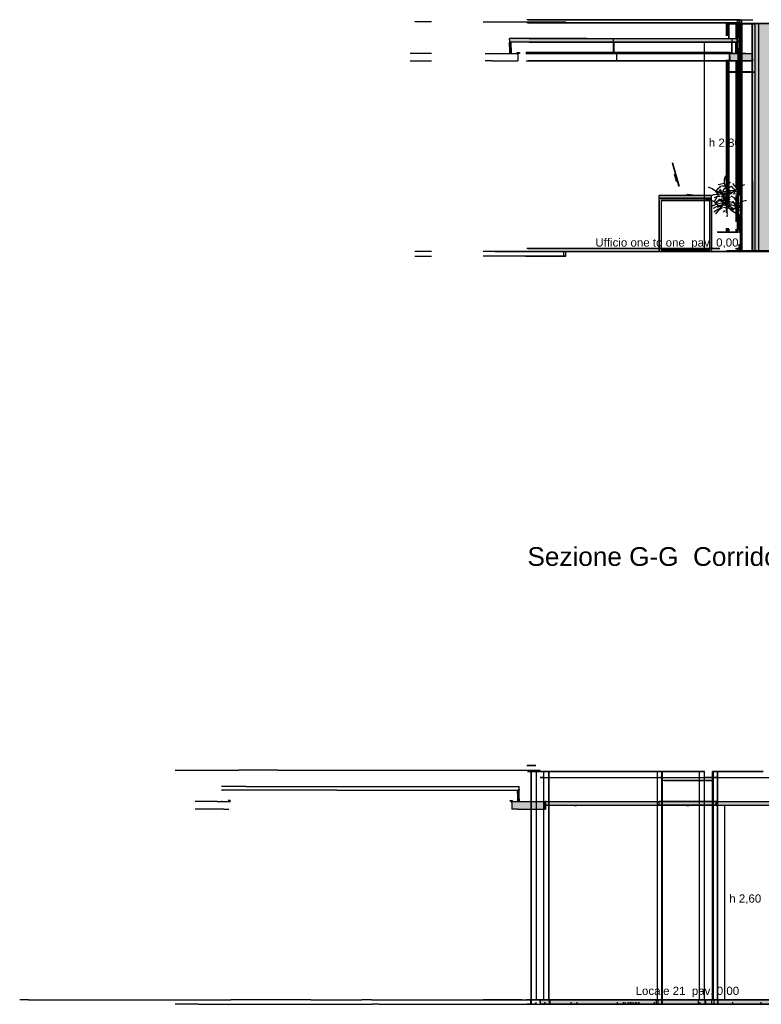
# Model space of a CAD drawing. Header units: millimetres. Extents: x -8297 to 34045, y -61360 to 6071.
# Tile 1 of 68: x -6785 to 3125, y -60060 to -46900. Entities that reach past the tile are written whole.
import ezdxf
from ezdxf.enums import TextEntityAlignment as Align

# ---------------------------------------------------------------- set-up
doc = ezdxf.new("R2010")
doc.units = ezdxf.units.MM
for name, color, linetype in [('S-QUOTE', 40, 'Continuous'), ('S-TAGLIO-CS', 9, 'Continuous'), ('S-TAGLIO-NUOVO', 40, 'Continuous'), ('S-TAGLIO-PAV', 33, 'Continuous'), ('S-TAGLIO-SOFF', 8, 'Continuous'), ('S-TESTI', 7, 'Continuous'), ('S-VISTA', 8, 'Continuous'), ('S-VISTA-ARREDI', 9, 'Continuous')]:
    doc.layers.add(name, color=color, linetype=linetype)
doc.styles.add('VISIO', font='arial.ttf')

msp = doc.modelspace()

# ---------------------------------------------------------------- hatches: boundary and pattern name
at = {"layer": 'S-TAGLIO-CS'}
for points in [[(2806, -47200), (2796, -47200), (2786, -47200), (792, -47200), (-90, -47200), (-132, -47200), (-218, -47200), (-232, -47200), (-242, -47200), (-242, -47170), (-242, -47150), (-132, -47150), (-90, -47150), (792, -47150), (2806, -47150), (2806, -47176), (2806, -47200)], [(-232, -47200), (-218, -47200), (-218, -47276), (-218, -47350), (-232, -47350), (-242, -47350), (-242, -47258), (-242, -47200), (-232, -47200)], [(2796, -47200), (2806, -47200), (2806, -47280), (2806, -47350), (2796, -47350), (2786, -47350), (2786, -47268), (2786, -47200), (2796, -47200)], [(3008, -47450), (2920, -47450), (2848, -47450), (2706, -47450), (2706, -47392), (2706, -47350), (2716, -47350), (2786, -47350), (2796, -47350), (2806, -47350), (2848, -47350), (2920, -47350), (3008, -47350), (3008, -47422), (3008, -47450)], [(-130, -57200), (-126, -57200), (-124, -57200), (-110, -57200), (-110, -57314), (-110, -57350), (-114, -57350), (-130, -57350), (-130, -57234), (-130, -57200)], [(-134, -57450), (-210, -57450), (-210, -57364), (-210, -57350), (-206, -57350), (-204, -57350), (-200, -57350), (-196, -57350), (-130, -57350), (-114, -57350), (-110, -57350), (50, -57350), (52, -57350), (56, -57350), (84, -57350), (120, -57350), (162, -57350), (224, -57350), (234, -57350), (240, -57350), (240, -57370), (240, -57400), (240, -57410), (240, -57450), (234, -57450), (224, -57450), (182, -57450), (120, -57450), (96, -57450), (56, -57450), (54, -57450), (50, -57450), (-134, -57450)], [(240, -57400), (240, -57370), (240, -57350), (256, -57350), (284, -57350), (286, -57350), (290, -57350), (1872, -57350), (2686, -57350), (2768, -57350), (3136, -57350), (3890, -57350), (3890, -57400), (3136, -57400), (2768, -57400), (2686, -57400), (1104, -57400), (290, -57400), (288, -57400), (284, -57400), (266, -57400), (240, -57400)]]:
    msp.add_hatch(color=9, dxfattribs=at).paths.add_polyline_path(points)
at = {"layer": 'S-TAGLIO-NUOVO'}
msp.add_hatch(color=40, dxfattribs=at).paths.add_polyline_path([(3008, -49060), (3008, -46950), (3078, -46950), (3238, -46950), (3240, -46950), (3240, -48032), (3240, -50000), (3238, -50000), (3080, -50000), (3008, -50000), (3008, -49060)])
at = {"layer": 'S-TAGLIO-PAV'}
for points in [[(1426, -50000), (540, -50000), (226, -50000), (226, -49998), (1314, -49998), (1348, -49998), (1426, -49998), (1426, -50000)], [(2628, -50000), (1428, -50000), (1428, -49998), (1928, -49998), (2628, -49998), (2628, -50000)], [(3832, -50000), (3488, -50000), (3050, -50000), (2632, -50000), (2632, -49998), (3532, -49998), (3832, -49998), (3832, -50000)], [(170, -60000), (214, -60000), (290, -60000), (294, -60000), (300, -60000), (1916, -60000), (2708, -60000), (2814, -60000), (3166, -60000), (3884, -60000), (3884, -60060), (3166, -60060), (2814, -60060), (2708, -60060), (1094, -60060), (300, -60060), (296, -60060), (290, -60060), (236, -60060), (170, -60060), (170, -60036), (170, -60024), (170, -60000)]]:
    msp.add_hatch(color=33, dxfattribs=at).paths.add_polyline_path(points)

# ---------------------------------------------------------------- linework, layer by layer
at = {"layer": 'S-QUOTE'}
for p, q in [((2364, -49998), (2364, -47200)), ((2637, -60000), (2637, -57402))]:
    msp.add_line(p, q, dxfattribs=at)
at = {"layer": 'S-TAGLIO-CS'}
for p, q in [((-133, -47150), (-241, -47150)), ((-241, -47169), (-241, -47150)), ((-241, -47169), (-241, -47200)), ((-133, -47200), (-241, -47200)), ((-241, -47200), (-232, -47200)), ((-241, -47258), (-241, -47200)), ((-232, -47200), (-218, -47200)), ((-218, -47276), (-218, -47200)), ((-216, -47278), (-216, -47215)), ((-90, -47150), (-133, -47150)), ((-90, -47200), (-133, -47200)), ((792, -47150), (-90, -47150)), ((792, -47200), (-90, -47200)), ((792, -47150), (2806, -47150)), ((2806, -47200), (792, -47200)), ((2784, -47274), (2784, -47215)), ((2786, -47200), (2795, -47200)), ((2786, -47268), (2786, -47200)), ((2795, -47200), (2806, -47200)), ((2806, -47177), (2806, -47150)), ((2806, -47177), (2806, -47200)), ((2806, -47281), (2806, -47200)), ((-1280, -47350), (-1569, -47350)), ((-563, -47350), (-472, -47350)), ((-472, -47350), (-425, -47350)), ((-425, -47350), (-127, -47350)), ((-241, -47258), (-241, -47350)), ((-232, -47350), (-241, -47350)), ((-232, -47350), (-218, -47350)), ((-218, -47276), (-218, -47350)), ((-216, -47278), (-216, -47345)), ((-139, -47338), (-108, -47338)), ((-139, -47348), (-139, -47338)), ((-139, -47348), (-139, -47350)), ((-108, -47350), (-139, -47350)), ((-127, -47366), (-127, -47350)), ((-127, -47366), (-127, -47450)), ((-108, -47338), (-104, -47338)), ((-108, -47350), (-104, -47350)), ((-104, -47339), (-104, -47338)), ((-104, -47339), (-104, -47350)), ((2703, -47338), (2686, -47338)), ((2686, -47343), (2686, -47338)), ((2686, -47343), (2686, -47350)), ((2703, -47350), (2686, -47350)), ((2703, -47338), (2716, -47338)), ((2716, -47350), (2703, -47350)), ((2848, -47350), (2706, -47350)), ((2706, -47392), (2706, -47350)), ((2716, -47345), (2716, -47338)), ((2716, -47345), (2716, -47350)), ((2784, -47274), (2784, -47345)), ((2786, -47268), (2786, -47350)), ((2797, -47350), (2786, -47350)), ((2806, -47350), (2797, -47350)), ((2806, -47281), (2806, -47350)), ((2919, -47350), (2848, -47350)), ((2919, -47350), (3008, -47350)), ((3008, -47421), (3008, -47350)), ((-1569, -47450), (-1280, -47450)), ((-472, -47450), (-563, -47450)), ((-472, -47450), (-425, -47450)), ((-425, -47450), (-127, -47450)), ((2706, -47392), (2706, -47450)), ((2848, -47450), (2706, -47450)), ((2919, -47450), (2848, -47450)), ((3008, -47450), (2919, -47450)), ((3008, -47421), (3008, -47450)), ((-3763, -57150), (-4090, -57150)), ((-2545, -57200), (-4090, -57200)), ((-4077, -57200), (-4090, -57200)), ((-4077, -57200), (-4070, -57200)), ((-3763, -57150), (-2188, -57150)), ((-2545, -57200), (-2188, -57200)), ((-2188, -57150), (-642, -57150)), ((-2188, -57200), (-878, -57200)), ((-878, -57200), (-642, -57200)), ((-642, -57150), (-616, -57150)), ((-642, -57200), (-616, -57200)), ((-616, -57150), (-204, -57150)), ((-616, -57200), (-204, -57200)), ((-204, -57150), (-124, -57150)), ((-204, -57200), (-124, -57200)), ((-132, -57244), (-132, -57215)), ((-132, -57244), (-132, -57345)), ((-126, -57200), (-130, -57200)), ((-130, -57233), (-130, -57200)), ((-130, -57233), (-130, -57350)), ((-126, -57200), (-110, -57200)), ((-124, -57150), (-110, -57150)), ((-124, -57200), (-110, -57200)), ((-110, -57188), (-110, -57150)), ((-110, -57188), (-110, -57200)), ((-110, -57315), (-110, -57200)), ((-4148, -57350), (-4440, -57350)), ((-4148, -57350), (-4008, -57350)), ((-4081, -57350), (-4090, -57350)), ((-4081, -57350), (-4070, -57350)), ((-4008, -57350), (-3990, -57350)), ((-3971, -57338), (-4000, -57338)), ((-3990, -57350), (-4000, -57350)), ((-3990, -57350), (-3970, -57350)), ((-3971, -57338), (-3970, -57338)), ((-229, -57338), (-230, -57338)), ((-230, -57339), (-230, -57338)), ((-230, -57339), (-230, -57350)), ((-205, -57350), (-230, -57350)), ((-229, -57338), (-203, -57338)), ((-196, -57350), (-210, -57350)), ((-210, -57365), (-210, -57350)), ((-210, -57365), (-210, -57450)), ((-205, -57350), (-203, -57350)), ((-203, -57338), (-200, -57338)), ((-203, -57350), (-200, -57350)), ((-200, -57348), (-200, -57338)), ((-200, -57348), (-200, -57350)), ((-196, -57350), (50, -57350)), ((-115, -57350), (-130, -57350)), ((-115, -57350), (-110, -57350)), ((-110, -57315), (-110, -57350)), ((50, -57350), (52, -57350)), ((52, -57350), (55, -57350)), ((55, -57350), (83, -57350)), ((83, -57350), (120, -57350)), ((120, -57350), (161, -57350)), ((161, -57350), (223, -57350)), ((223, -57350), (234, -57350)), ((234, -57350), (240, -57350)), ((240, -57411), (240, -57350)), ((256, -57350), (240, -57350)), ((240, -57370), (240, -57350)), ((240, -57370), (240, -57400)), ((256, -57350), (285, -57350)), ((285, -57350), (287, -57350)), ((287, -57350), (290, -57350)), ((290, -57350), (1872, -57350)), ((1872, -57350), (2687, -57350)), ((2687, -57350), (2768, -57350)), ((2768, -57350), (3136, -57350)), ((-4059, -57450), (-4440, -57450)), ((-4059, -57450), (-3990, -57450)), ((-134, -57450), (-210, -57450)), ((-134, -57450), (50, -57450)), ((50, -57450), (53, -57450)), ((53, -57450), (55, -57450)), ((55, -57450), (96, -57450)), ((96, -57450), (120, -57450)), ((120, -57450), (182, -57450)), ((182, -57450), (223, -57450)), ((223, -57450), (234, -57450)), ((234, -57450), (240, -57450)), ((265, -57400), (240, -57400)), ((240, -57411), (240, -57450)), ((265, -57400), (285, -57400)), ((285, -57400), (288, -57400)), ((288, -57400), (290, -57400)), ((290, -57400), (1105, -57400)), ((626, -57402), (625, -57402)), ((626, -57402), (640, -57402)), ((640, -57402), (654, -57402)), ((654, -57402), (655, -57402)), ((1105, -57400), (2687, -57400)), ((2126, -57402), (2125, -57402)), ((2126, -57402), (2140, -57402)), ((2140, -57402), (2154, -57402)), ((2154, -57402), (2155, -57402)), ((2687, -57400), (2768, -57400)), ((2768, -57400), (3136, -57400))]:
    msp.add_line(p, q, dxfattribs=at)
at = {"layer": 'S-TAGLIO-NUOVO'}
for p, q in [((3008, -49061), (3008, -46950)), ((3008, -46950), (3078, -46950)), ((3078, -46950), (3238, -46950)), ((3008, -49061), (3008, -50000)), ((3079, -50000), (3008, -50000)), ((3079, -50000), (3238, -50000))]:
    msp.add_line(p, q, dxfattribs=at)
at = {"layer": 'S-TAGLIO-PAV'}
for p, q in [((-1280, -50000), (-1505, -50000)), ((-432, -49998), (-592, -49998)), ((539, -50000), (-592, -50000)), ((-432, -49998), (223, -49998)), ((223, -49998), (223, -50000)), ((225, -50000), (223, -50000)), ((1313, -49998), (226, -49998)), ((226, -49998), (226, -50000)), ((3050, -50000), (539, -50000)), ((1348, -49998), (1313, -49998)), ((1348, -49998), (1426, -49998)), ((1426, -50000), (1426, -49998)), ((1426, -50000), (1429, -50000)), ((1929, -49998), (1429, -49998)), ((1429, -49999), (1429, -49998)), ((1429, -49999), (1429, -50000)), ((1929, -49998), (2629, -49998)), ((2629, -49999), (2629, -49998)), ((2629, -49999), (2629, -50000)), ((2629, -50000), (2631, -50000)), ((2631, -50000), (2632, -50000)), ((3533, -49998), (2632, -49998)), ((2632, -50000), (2632, -49998)), ((3488, -50000), (3050, -50000)), ((-1505, -50060), (-1280, -50060)), ((504, -50060), (-592, -50060)), ((504, -50060), (511, -50060)), ((-6669, -60000), (-6785, -60000)), ((-6669, -60000), (-6480, -60000)), ((-6480, -60000), (-4801, -60000)), ((-4801, -60000), (-4769, -60000)), ((-4769, -60000), (-4647, -60000)), ((-4647, -60000), (-4630, -60000)), ((-4630, -60000), (-4069, -60000)), ((-4069, -60000), (-4068, -60000)), ((-4068, -60000), (-4049, -60000)), ((-4049, -60000), (-3986, -60000)), ((-3986, -60000), (-3965, -60000)), ((-2894, -60000), (-3965, -60000)), ((-2894, -60000), (-2821, -60000)), ((-2821, -60000), (-2243, -60000)), ((-2243, -60000), (-2211, -60000)), ((-2084, -60000), (-2211, -60000)), ((-2084, -60000), (-2075, -60000)), ((-2075, -60000), (-1988, -60000)), ((-1988, -60000), (-1984, -60000)), ((-1984, -60000), (-1687, -60000)), ((-1687, -60000), (-1639, -60000)), ((-1639, -60000), (-507, -60000)), ((-70, -59998), (-591, -59998)), ((-507, -60000), (40, -60000)), ((-70, -59998), (126, -59998)), ((40, -60000), (45, -60000)), ((45, -60000), (50, -60000)), ((50, -60000), (105, -60000)), ((105, -60000), (170, -60000)), ((126, -59998), (170, -59998)), ((170, -59999), (170, -59998)), ((170, -59999), (170, -60000)), ((213, -60000), (170, -60000)), ((170, -60024), (170, -60000)), ((170, -60036), (170, -60000)), ((213, -60000), (290, -60000)), ((290, -60000), (294, -60000)), ((294, -60000), (300, -60000)), ((300, -60000), (1915, -60000)), ((1915, -60000), (2709, -60000)), ((2709, -60000), (2815, -60000)), ((2815, -60000), (3167, -60000)), ((-4397, -60060), (-4707, -60060)), ((-4397, -60060), (-3905, -60060)), ((-3905, -60060), (-3859, -60060)), ((-3859, -60060), (-3820, -60060)), ((-3820, -60060), (-3335, -60060)), ((-3335, -60060), (-3255, -60060)), ((-3255, -60060), (-3219, -60060)), ((-3219, -60060), (-2243, -60060)), ((-2243, -60060), (-2211, -60060)), ((-2211, -60060), (-2193, -60060)), ((-2193, -60060), (-2163, -60060)), ((-2163, -60060), (-2124, -60060)), ((-2124, -60060), (-2120, -60060)), ((-2120, -60060), (-2103, -60060)), ((-2103, -60060), (-2081, -60060)), ((-2081, -60060), (-2072, -60060)), ((-2072, -60060), (-2071, -60060)), ((-1985, -60060), (-2071, -60060)), ((-1985, -60060), (-1982, -60060)), ((-1982, -60060), (-1687, -60060)), ((-1687, -60060), (-1639, -60060)), ((-1639, -60060), (-507, -60060)), ((-507, -60060), (40, -60060)), ((40, -60060), (46, -60060)), ((46, -60060), (50, -60060)), ((50, -60060), (126, -60060)), ((126, -60060), (170, -60060)), ((170, -60024), (170, -60060)), ((170, -60036), (170, -60060)), ((235, -60060), (170, -60060)), ((235, -60060), (290, -60060)), ((290, -60060), (295, -60060)), ((295, -60060), (300, -60060)), ((300, -60060), (1093, -60060)), ((1093, -60060), (2709, -60060)), ((2709, -60060), (2815, -60060)), ((2815, -60060), (3167, -60060))]:
    msp.add_line(p, q, dxfattribs=at)
at = {"layer": 'S-TAGLIO-SOFF'}
for p, q in [((-1280, -46930), (-1505, -46930)), ((-592, -46930), (504, -46930)), ((504, -46930), (511, -46930)), ((795, -46900), (718, -46900)), ((2095, -46900), (795, -46900)), ((2095, -46900), (3010, -46900)), ((-4707, -56930), (-4397, -56930)), ((-4397, -56930), (-3905, -56930)), ((-3905, -56930), (-3859, -56930)), ((-3335, -56930), (-3859, -56930)), ((-3335, -56930), (-3255, -56930)), ((-3255, -56930), (-3219, -56930)), ((-3219, -56930), (-2825, -56930)), ((-2825, -56930), (-2783, -56930)), ((-2783, -56930), (-790, -56930)), ((-790, -56930), (-734, -56930)), ((-734, -56930), (-507, -56930)), ((-507, -56930), (40, -56930)), ((40, -56930), (45, -56930)), ((45, -56930), (50, -56930)), ((50, -56930), (105, -56930)), ((105, -56930), (170, -56930)), ((213, -57030), (170, -57030)), ((213, -57030), (290, -57030)), ((290, -57030), (294, -57030)), ((294, -57030), (300, -57030)), ((300, -57030), (1915, -57030)), ((1915, -57030), (2709, -57030)), ((2709, -57030), (2815, -57030)), ((2815, -57030), (3167, -57030))]:
    msp.add_line(p, q, dxfattribs=at)
at = {"layer": 'S-VISTA'}
for p, q in [((-24, -46930), (480, -46930)), ((2807, -46900), (-9, -46900)), ((2807, -46940), (-9, -46940)), ((2817, -46940), (1, -46940)), ((5, -46940), (2821, -46940)), ((15, -46900), (2831, -46900)), ((15, -46940), (2831, -46940)), ((480, -46930), (510, -46930)), ((740, -46900), (2840, -46900)), ((2658, -46955), (2848, -46955)), ((2658, -47116), (2658, -46955)), ((2659, -47116), (2659, -46955)), ((2865, -46955), (2671, -46955)), ((2671, -47116), (2671, -46955)), ((2680, -47116), (2680, -46955)), ((2682, -47116), (2682, -46955)), ((2687, -47116), (2687, -46955)), ((2691, -46950), (3057, -46950)), ((3269, -46950), (2691, -46950)), ((2691, -47150), (2691, -46950)), ((2695, -46950), (2790, -46950)), ((2790, -46950), (2695, -46950)), ((2695, -47150), (2695, -46950)), ((2835, -46950), (2790, -46950)), ((2790, -46950), (2880, -46950)), ((2790, -47150), (2790, -46950)), ((2842, -46900), (2807, -46900)), ((2807, -47150), (2807, -46900)), ((2807, -46940), (2807, -46900)), ((2817, -47141), (2817, -46940)), ((2821, -47141), (2821, -46940)), ((2831, -46900), (2866, -46900)), ((2831, -49250), (2831, -46900)), ((2831, -46940), (2831, -46900)), ((2840, -46900), (3010, -46900)), ((2842, -46950), (2842, -46900)), ((2848, -47597), (2848, -46955)), ((2853, -47597), (2853, -46955)), ((2854, -46955), (3045, -46955)), ((2854, -47597), (2854, -46955)), ((2856, -47597), (2856, -46955)), ((2900, -46950), (2864, -46950)), ((3005, -46950), (2865, -46950)), ((2865, -50000), (2865, -46950)), ((2865, -47597), (2865, -46955)), ((2866, -46950), (2866, -46900)), ((2997, -46955), (2868, -46955)), ((2868, -47597), (2868, -46955)), ((2878, -46950), (3067, -46950)), ((2880, -46950), (3120, -46950)), ((3118, -46950), (2900, -46950)), ((3003, -46950), (3003, -50000)), ((3003, -50000), (3003, -46950)), ((3003, -46950), (3235, -46950)), ((3090, -46950), (3005, -46950)), ((3005, -50000), (3005, -46950)), ((3005, -50000), (3005, -46950)), ((3045, -47597), (3045, -46955)), ((3057, -46950), (3635, -46950)), ((3067, -46950), (3596, -46950)), ((3230, -46950), (3090, -46950)), ((3090, -50000), (3090, -46950)), ((3310, -46950), (3118, -46950)), ((3120, -46950), (3190, -46950)), ((1158, -47200), (-5, -47200)), ((23, -47150), (1148, -47150)), ((23, -47200), (1148, -47200)), ((23, -47200), (1148, -47200)), ((1148, -47150), (2737, -47150)), ((1148, -47200), (1148, -47150)), ((1148, -47200), (2737, -47200)), ((1148, -47200), (2737, -47200)), ((1148, -47350), (1148, -47200)), ((2729, -47200), (1158, -47200)), ((1158, -47350), (1158, -47200)), ((2783, -47200), (2729, -47200)), ((2729, -47350), (2729, -47200)), ((2737, -47150), (2803, -47150)), ((2737, -47200), (2737, -47150)), ((2737, -47200), (2803, -47200)), ((2737, -47200), (2803, -47200)), ((2737, -47350), (2737, -47200)), ((2783, -47350), (2783, -47200)), ((2786, -47350), (2786, -47200)), ((2803, -47200), (2803, -47150)), ((2803, -47350), (2803, -47200)), ((2806, -47200), (2806, -47150)), ((2806, -47350), (2806, -47200)), ((1206, -47338), (-20, -47338)), ((1206, -47350), (-20, -47350)), ((-15, -47338), (1191, -47338)), ((-15, -47350), (1191, -47350)), ((1158, -47350), (-5, -47350)), ((1196, -47350), (8, -47350)), ((23, -47350), (1148, -47350)), ((1148, -47350), (2737, -47350)), ((2729, -47350), (1158, -47350)), ((1191, -47338), (2702, -47338)), ((1191, -47350), (2702, -47350)), ((2698, -47350), (1196, -47350)), ((1196, -47450), (1196, -47350)), ((2683, -47338), (1206, -47338)), ((2683, -47350), (1206, -47350)), ((2698, -47450), (2698, -47350)), ((2703, -47450), (2703, -47350)), ((2706, -47450), (2706, -47350)), ((2715, -47350), (2816, -47350)), ((2783, -47350), (2729, -47350)), ((2737, -47350), (2803, -47350)), ((2816, -47350), (3003, -47350)), ((2816, -47450), (2816, -47350)), ((2821, -49708), (2821, -47343)), ((3003, -47450), (3003, -47350)), ((-16, -47450), (2816, -47450)), ((1196, -47450), (8, -47450)), ((2698, -47450), (1196, -47450)), ((2658, -47597), (2658, -47436)), ((2659, -47597), (2659, -47436)), ((2671, -47597), (2671, -47436)), ((2680, -47597), (2680, -47436)), ((2682, -47597), (2682, -47436)), ((2687, -47597), (2687, -47436)), ((2691, -49400), (2691, -47450)), ((2695, -49400), (2695, -47450)), ((2790, -49150), (2790, -47450)), ((2807, -49750), (2807, -47450)), ((2816, -47450), (3003, -47450)), ((2817, -49708), (2817, -47443)), ((2658, -47597), (2848, -47597)), ((2658, -47603), (2848, -47603)), ((2658, -49482), (2658, -47603)), ((2659, -49482), (2659, -47603)), ((2865, -47597), (2671, -47597)), ((2865, -47603), (2671, -47603)), ((2671, -49482), (2671, -47603)), ((2680, -49279), (2680, -47603)), ((2682, -49279), (2682, -47603)), ((2687, -49381), (2687, -47603)), ((2848, -49990), (2848, -47603)), ((2853, -49990), (2853, -47603)), ((2854, -47597), (3045, -47597)), ((2854, -47603), (3045, -47603)), ((2854, -49990), (2854, -47603)), ((2856, -49990), (2856, -47603)), ((2865, -49990), (2865, -47603)), ((2997, -47597), (2868, -47597)), ((2997, -47603), (2868, -47603)), ((2868, -49990), (2868, -47603)), ((3045, -49990), (3045, -47603)), ((2790, -49600), (2790, -49250)), ((2831, -49750), (2831, -49500)), ((2658, -49736), (2658, -49685)), ((2659, -49736), (2659, -49685)), ((2671, -49736), (2671, -49685)), ((2680, -49736), (2680, -49685)), ((2682, -49736), (2682, -49685)), ((2687, -49736), (2687, -49685)), ((2691, -49750), (2691, -49700)), ((2695, -49750), (2695, -49700)), ((2790, -49750), (2790, -49700)), ((-24, -50000), (480, -50000)), ((2556, -49960), (-9, -49960)), ((2807, -50000), (-9, -50000)), ((2566, -49960), (1, -49960)), ((5, -49960), (2570, -49960)), ((12, -49998), (223, -49998)), ((12, -49998), (223, -49998)), ((12, -50000), (223, -50000)), ((12, -50000), (223, -50000)), ((15, -49960), (2529, -49960)), ((15, -50000), (2831, -50000)), ((223, -49998), (22, -49998)), ((223, -50000), (22, -50000)), ((480, -49998), (226, -49998)), ((480, -50000), (226, -50000)), ((480, -50000), (510, -50000)), ((480, -50000), (480, -50060)), ((3470, -50000), (480, -50000)), ((500, -49998), (1426, -49998)), ((500, -50000), (1426, -50000)), ((1426, -49998), (506, -49998)), ((506, -49998), (1426, -49998)), ((1426, -50000), (506, -50000)), ((506, -50000), (1426, -50000)), ((510, -50000), (510, -50060)), ((1429, -49998), (2629, -49998)), ((1971, -49998), (1429, -49998)), ((1429, -49998), (2629, -49998)), ((1971, -50000), (1429, -50000)), ((1429, -50000), (2629, -50000)), ((1429, -50000), (2629, -50000)), ((1971, -49998), (2629, -49998)), ((1971, -50000), (2629, -50000)), ((2629, -49998), (1977, -49998)), ((1977, -49998), (2629, -49998)), ((2629, -50000), (1977, -50000)), ((1977, -50000), (2629, -50000)), ((2632, -49998), (3832, -49998)), ((3442, -49998), (2632, -49998)), ((2632, -49998), (3832, -49998)), ((2632, -49998), (3832, -49998)), ((2632, -49998), (3832, -49998)), ((3442, -50000), (2632, -50000)), ((2632, -50000), (3832, -50000)), ((2632, -50000), (3832, -50000)), ((2632, -50000), (3832, -50000)), ((2632, -50000), (3832, -50000)), ((2658, -49990), (2848, -49990)), ((2865, -49990), (2671, -49990)), ((2961, -49990), (2682, -49990)), ((2687, -49990), (2974, -49990)), ((2691, -50000), (3057, -50000)), ((3269, -50000), (2691, -50000)), ((2695, -50000), (2790, -50000)), ((2790, -50000), (2695, -50000)), ((2781, -49960), (2831, -49960)), ((2790, -50000), (2880, -50000)), ((2835, -50000), (2790, -50000)), ((2807, -50000), (2807, -49950)), ((2807, -50000), (2807, -49960)), ((2842, -50000), (2807, -50000)), ((2831, -50000), (2831, -49900)), ((2831, -50000), (2831, -49960)), ((2831, -50000), (2866, -50000)), ((2854, -49990), (3045, -49990)), ((2900, -50000), (2864, -50000)), ((3005, -50000), (2865, -50000)), ((3062, -49990), (2868, -49990)), ((2878, -50000), (3067, -50000)), ((2880, -50000), (3120, -50000)), ((3118, -50000), (2900, -50000)), ((3253, -49990), (2974, -49990)), ((2979, -49990), (3265, -49990)), ((3003, -50000), (3235, -50000)), ((3003, -50000), (3235, -50000)), ((3090, -50000), (3005, -50000)), ((3057, -50000), (3635, -50000)), ((3347, -49990), (3061, -49990)), ((3067, -50000), (3596, -50000)), ((3073, -49990), (3352, -49990)), ((3230, -50000), (3090, -50000)), ((3310, -50000), (3118, -50000)), ((3120, -50000), (3190, -50000)), ((-24, -50060), (480, -50060)), ((480, -50060), (510, -50060)), ((-10, -56930), (40, -56930)), ((-7, -56870), (45, -56870)), ((45, -56870), (-5, -56870)), ((50, -56870), (-4, -56870)), ((-1, -56950), (50, -56950)), ((50, -56950), (0, -56950)), ((285, -56950), (25, -56950)), ((25, -56950), (285, -56950)), ((45, -56870), (110, -56870)), ((110, -56870), (50, -56870)), ((50, -56930), (170, -56930)), ((50, -60000), (50, -56950)), ((55, -56950), (100, -56950)), ((120, -56950), (55, -56950)), ((55, -60000), (55, -56950)), ((285, -56950), (60, -56950)), ((100, -56950), (140, -56950)), ((220, -56950), (120, -56950)), ((120, -60000), (120, -56950)), ((140, -56950), (280, -56950)), ((285, -56950), (220, -56950)), ((220, -60000), (220, -56950)), ((285, -60000), (285, -56950)), ((1350, -56950), (290, -56950)), ((290, -56950), (1350, -56950)), ((1740, -56950), (290, -56950)), ((290, -56950), (1740, -56950)), ((290, -60000), (290, -56950)), ((1225, -56950), (1290, -56950)), ((1290, -56950), (1225, -56950)), ((1290, -56950), (1455, -56950)), ((1455, -56950), (1290, -56950)), ((1415, -56950), (1350, -56950)), ((1350, -56950), (1415, -56950)), ((1520, -56950), (1455, -56950)), ((2300, -56950), (1520, -56950)), ((1685, -56950), (2300, -56950)), ((1795, -56950), (1740, -56950)), ((1740, -56950), (1805, -56950)), ((1740, -60000), (1740, -56950)), ((1742, -56950), (1795, -56950)), ((1805, -56950), (1742, -56950)), ((1795, -60000), (1795, -56950)), ((1805, -60000), (1805, -56950)), ((2365, -56950), (2300, -56950)), ((2300, -56950), (2365, -56950)), ((2300, -60000), (2300, -56950)), ((2365, -60000), (2365, -56950)), ((2365, -60000), (2365, -56950)), ((2475, -56950), (2540, -56950)), ((2542, -56950), (2475, -56950)), ((2475, -60000), (2475, -56950)), ((2485, -56950), (2542, -56950)), ((2540, -56950), (2485, -56950)), ((2485, -60000), (2485, -56950)), ((3150, -56950), (2540, -56950)), ((2540, -56950), (3150, -56950)), ((2540, -60000), (2540, -56950)), ((2542, -60000), (2542, -56950)), ((170, -57030), (290, -57030)), ((300, -57030), (1720, -57030)), ((1720, -57030), (1790, -57030)), ((1790, -57030), (1766, -57030)), ((1792, -57030), (2492, -57030)), ((2460, -57070), (1800, -57070)), ((1830, -57070), (2280, -57070)), ((2280, -57070), (2370, -57070)), ((2486, -57030), (2380, -57030)), ((2380, -57070), (2483, -57070)), ((2542, -57030), (2490, -57030)), ((2490, -57030), (2540, -57030)), ((2540, -57030), (3980, -57030)), ((0, -57350), (50, -57350)), ((50, -57450), (50, -57350)), ((55, -57350), (120, -57350)), ((55, -57450), (55, -57350)), ((120, -57350), (223, -57350)), ((120, -57450), (120, -57350)), ((223, -57450), (223, -57350)), ((223, -57350), (285, -57350)), ((223, -57400), (223, -57350)), ((240, -57450), (240, -57350)), ((240, -57400), (240, -57350)), ((285, -57400), (285, -57350)), ((290, -57350), (1740, -57350)), ((290, -57400), (290, -57350)), ((1740, -57350), (1795, -57350)), ((1740, -57400), (1740, -57350)), ((1759, -57350), (2522, -57350)), ((1795, -57350), (1759, -57350)), ((1759, -57400), (1759, -57350)), ((1777, -57350), (1805, -57350)), ((2542, -57350), (1792, -57350)), ((1795, -57400), (1795, -57350)), ((1832, -57350), (2300, -57350)), ((2300, -57350), (2365, -57350)), ((2364, -57350), (2467, -57350)), ((2467, -57350), (2364, -57350)), ((2475, -57350), (2503, -57350)), ((2508, -57350), (2475, -57350)), ((2485, -57350), (2540, -57350)), ((2522, -57350), (2485, -57350)), ((2485, -57400), (2485, -57350)), ((2522, -57400), (2522, -57350)), ((2540, -57350), (3900, -57350)), ((2540, -57400), (2540, -57350)), ((2542, -57400), (2542, -57350)), ((0, -57450), (50, -57450)), ((55, -57450), (120, -57450)), ((120, -57450), (223, -57450)), ((223, -57400), (285, -57400)), ((290, -57400), (1740, -57400)), ((1740, -57400), (1795, -57400)), ((1795, -57400), (1759, -57400)), ((1759, -57400), (2522, -57400)), ((1777, -57400), (1805, -57400)), ((2542, -57400), (1792, -57400)), ((1832, -57400), (2300, -57400)), ((2300, -57400), (2365, -57400)), ((2364, -57400), (2467, -57400)), ((2467, -57400), (2364, -57400)), ((2508, -57400), (2475, -57400)), ((2475, -57400), (2503, -57400)), ((2522, -57400), (2485, -57400)), ((2485, -57400), (2540, -57400)), ((2540, -57400), (3900, -57400)), ((40, -59998), (-13, -59998)), ((40, -60000), (-13, -60000)), ((-11, -60000), (40, -60000)), ((50, -60000), (0, -60000)), ((40, -60000), (40, -60060)), ((170, -59998), (50, -59998)), ((50, -60000), (170, -60000)), ((50, -60000), (50, -60060)), ((170, -60000), (50, -60000)), ((120, -60000), (55, -60000)), ((220, -60000), (120, -60000)), ((170, -60000), (290, -60000)), ((170, -60000), (170, -60060)), ((170, -60000), (170, -60060)), ((285, -60000), (220, -60000)), ((1740, -60000), (290, -60000)), ((290, -60000), (290, -60060)), ((300, -60000), (1720, -60000)), ((300, -60000), (300, -60060)), ((1720, -60000), (1790, -60000)), ((1720, -60000), (1720, -60060)), ((1795, -60000), (1740, -60000)), ((1742, -60000), (1795, -60000)), ((1790, -60000), (1742, -60000)), ((1742, -60000), (1742, -60060)), ((1790, -60000), (1790, -60060)), ((1792, -60000), (2492, -60000)), ((2460, -60000), (1800, -60000)), ((1800, -60000), (1800, -60060)), ((1830, -60000), (2280, -60000)), ((2300, -60000), (1832, -60000)), ((2280, -60000), (2370, -60000)), ((2280, -60000), (2280, -60060)), ((2365, -60000), (2300, -60000)), ((2370, -60000), (2370, -60060)), ((2486, -60000), (2380, -60000)), ((2380, -60000), (2380, -60060)), ((2380, -60000), (2483, -60000)), ((2380, -60000), (2380, -60060)), ((2460, -60000), (2460, -60060)), ((2508, -60000), (2475, -60000)), ((2475, -60000), (2508, -60000)), ((2540, -60000), (2485, -60000)), ((2485, -60000), (2542, -60000)), ((2542, -60000), (2490, -60000)), ((2490, -60000), (2540, -60000)), ((2490, -60000), (2490, -60060)), ((3810, -60000), (2540, -60000)), ((2540, -60000), (3980, -60000)), ((2540, -60000), (2540, -60060)), ((2542, -60000), (2542, -60060)), ((-11, -60060), (40, -60060)), ((-7, -60060), (45, -60060)), ((45, -60060), (-6, -60060)), ((50, -60060), (-4, -60060)), ((45, -60030), (45, -60060)), ((45, -60030), (45, -60060)), ((45, -60030), (45, -60060)), ((45, -60060), (110, -60060)), ((50, -60030), (50, -60060)), ((50, -60030), (50, -60060)), ((50, -60060), (170, -60060)), ((110, -60060), (50, -60060)), ((110, -60030), (110, -60060)), ((110, -60030), (110, -60060)), ((170, -60060), (290, -60060)), ((230, -60030), (230, -60060)), ((230, -60030), (230, -60060)), ((230, -60060), (295, -60060)), ((290, -60060), (230, -60060)), ((290, -60030), (290, -60060)), ((290, -60030), (290, -60060)), ((1380, -60060), (290, -60060)), ((295, -60030), (295, -60060)), ((295, -60030), (295, -60060)), ((295, -60030), (295, -60060)), ((295, -60030), (295, -60060)), ((295, -60030), (295, -60060)), ((295, -60060), (1340, -60060)), ((1720, -60060), (295, -60060)), ((580, -60060), (295, -60060)), ((295, -60060), (580, -60060)), ((300, -60060), (1720, -60060)), ((580, -60030), (580, -60060)), ((580, -60030), (580, -60060)), ((660, -60060), (580, -60060)), ((580, -60060), (660, -60060)), ((660, -60030), (660, -60060)), ((660, -60030), (660, -60060)), ((1200, -60060), (660, -60060)), ((660, -60060), (1200, -60060)), ((1200, -60030), (1200, -60060)), ((1200, -60030), (1200, -60060)), ((1300, -60060), (1200, -60060)), ((1200, -60060), (1280, -60060)), ((1280, -60030), (1280, -60060)), ((1280, -60060), (1450, -60060)), ((1300, -60030), (1300, -60060)), ((1450, -60060), (1300, -60060)), ((1340, -60030), (1340, -60060)), ((1340, -60060), (1410, -60060)), ((1370, -60030), (1370, -60060)), ((1370, -60060), (1440, -60060)), ((1410, -60060), (1370, -60060)), ((1380, -60030), (1380, -60060)), ((1440, -60060), (1380, -60060)), ((1410, -60030), (1410, -60060)), ((1410, -60030), (1410, -60060)), ((1440, -60030), (1440, -60060)), ((1440, -60030), (1440, -60060)), ((1440, -60030), (1440, -60060)), ((1440, -60030), (1440, -60060)), ((1440, -60060), (1480, -60060)), ((1490, -60060), (1440, -60060)), ((1450, -60030), (1450, -60060)), ((1450, -60030), (1450, -60060)), ((1450, -60030), (1450, -60060)), ((1450, -60060), (1490, -60060)), ((1480, -60030), (1480, -60060)), ((1480, -60060), (2280, -60060)), ((1490, -60030), (1490, -60060)), ((1695, -60030), (1695, -60060)), ((2300, -60060), (1695, -60060)), ((1720, -60030), (1720, -60060)), ((1800, -60060), (1720, -60060)), ((1720, -60060), (1790, -60060)), ((1742, -60030), (1742, -60060)), ((1742, -60060), (2542, -60060)), ((1790, -60060), (1742, -60060)), ((2460, -60060), (1800, -60060)), ((2280, -60060), (2370, -60060)), ((2300, -60030), (2300, -60060)), ((2380, -60060), (2300, -60060)), ((3120, -60060), (2380, -60060)), ((2380, -60060), (2740, -60060)), ((2540, -60060), (2460, -60060)), ((2490, -60060), (2540, -60060)), ((2542, -60060), (2490, -60060)), ((2540, -60030), (2540, -60060)), ((3819, -60060), (2540, -60060)), ((2540, -60060), (3980, -60060)), ((2542, -60030), (2542, -60060)), ((2740, -60030), (2740, -60060)), ((2740, -60060), (3120, -60060)), ((3120, -60030), (3120, -60060)), ((3120, -60030), (3120, -60060)), ((3200, -60060), (3120, -60060)), ((3120, -60060), (3200, -60060))]:
    msp.add_line(p, q, dxfattribs=at)
at = {"layer": 'S-VISTA-ARREDI'}
for p, q in [((1938, -48816), (2025, -49124)), ((2025, -49124), (1938, -48816)), ((1939, -48815), (2026, -49123)), ((2026, -49123), (1939, -48815)), ((1992, -49062), (1964, -48965)), ((1964, -48966), (1991, -49062)), ((1964, -48966), (1991, -49062)), ((1965, -48965), (1992, -49061)), ((1965, -48965), (1992, -49061)), ((2657, -49154), (2631, -49085)), ((2634, -49083), (2636, -49031)), ((2634, -49083), (2635, -49031)), ((2635, -49031), (2650, -48984)), ((2636, -49031), (2650, -48984)), ((2672, -49089), (2694, -49043)), ((2672, -49089), (2694, -49043)), ((2685, -49097), (2714, -49070)), ((2685, -49097), (2714, -49070)), ((2857, -49035), (2788, -49305)), ((2788, -49305), (2857, -49035)), ((2797, -49308), (2865, -49038)), ((2865, -49038), (2797, -49308)), ((2467, -49159), (2420, -49140)), ((2467, -49159), (2420, -49140)), ((2511, -49190), (2467, -49159)), ((2511, -49190), (2467, -49159)), ((2556, -49252), (2514, -49189)), ((2520, -49190), (2549, -49158)), ((2520, -49190), (2549, -49158)), ((2575, -49213), (2526, -49194)), ((2575, -49213), (2526, -49194)), ((2540, -49224), (2562, -49195)), ((2540, -49224), (2562, -49195)), ((2588, -49098), (2549, -49106)), ((2549, -49158), (2578, -49129)), ((2549, -49158), (2578, -49129)), ((2588, -49098), (2550, -49106)), ((2562, -49195), (2586, -49167)), ((2562, -49195), (2586, -49167)), ((2606, -49126), (2567, -49128)), ((2606, -49126), (2567, -49129)), ((2612, -49252), (2574, -49218)), ((2612, -49252), (2574, -49218)), ((2616, -49243), (2575, -49213)), ((2616, -49243), (2575, -49213)), ((2614, -49201), (2576, -49207)), ((2614, -49201), (2576, -49207)), ((2600, -49212), (2583, -49183)), ((2600, -49212), (2583, -49183)), ((2629, -49091), (2588, -49098)), ((2629, -49091), (2588, -49098)), ((2631, -49229), (2597, -49210)), ((2631, -49229), (2597, -49210)), ((2615, -49243), (2600, -49212)), ((2615, -49243), (2600, -49212)), ((2644, -49126), (2606, -49126)), ((2644, -49126), (2606, -49126)), ((2627, -49161), (2608, -49189)), ((2627, -49161), (2608, -49189)), ((2654, -49198), (2614, -49201)), ((2654, -49198), (2614, -49201)), ((2619, -49240), (2646, -49211)), ((2619, -49240), (2646, -49211)), ((2651, -49134), (2627, -49161)), ((2651, -49134), (2627, -49161)), ((2655, -49229), (2686, -49213)), ((2655, -49229), (2686, -49213)), ((2656, -49176), (2686, -49146)), ((2656, -49176), (2685, -49146)), ((2657, -49126), (2685, -49097)), ((2657, -49126), (2685, -49097)), ((2663, -49195), (2658, -49163)), ((2663, -49195), (2658, -49163)), ((2664, -49144), (2660, -49362)), ((2665, -49216), (2717, -49189)), ((2665, -49216), (2717, -49189)), ((2675, -49246), (2690, -49208)), ((2675, -49246), (2690, -49208)), ((2675, -49246), (2728, -49210)), ((2675, -49246), (2727, -49210)), ((2701, -49201), (2676, -49171)), ((2701, -49201), (2676, -49172)), ((2685, -49146), (2725, -49127)), ((2686, -49146), (2725, -49127)), ((2690, -49208), (2707, -49174)), ((2690, -49208), (2707, -49174)), ((2725, -49233), (2701, -49201)), ((2725, -49233), (2701, -49201)), ((2742, -49189), (2709, -49186)), ((2742, -49189), (2709, -49186)), ((2717, -49189), (2775, -49175)), ((2717, -49189), (2775, -49175)), ((2727, -49210), (2789, -49187)), ((2754, -49156), (2728, -49127)), ((2754, -49156), (2728, -49127)), ((2728, -49210), (2789, -49187)), ((2775, -49195), (2742, -49189)), ((2775, -49195), (2742, -49189)), ((2772, -49119), (2745, -49090)), ((2772, -49119), (2745, -49090)), ((2778, -49185), (2754, -49156)), ((2778, -49185), (2754, -49156)), ((2762, -49212), (2804, -49150)), ((2799, -49151), (2772, -49119)), ((2799, -49151), (2772, -49119)), ((2785, -49196), (2824, -49203)), ((2785, -49196), (2824, -49203)), ((2808, -49151), (2854, -49120)), ((2808, -49151), (2854, -49120)), ((2824, -49203), (2861, -49214)), ((2824, -49203), (2861, -49214)), ((2854, -49120), (2904, -49101)), ((2854, -49120), (2904, -49101)), ((1760, -49250), (2460, -49250)), ((2460, -49250), (1760, -49250)), ((1760, -49286), (1760, -49250)), ((1760, -49286), (1760, -49250)), ((1760, -49286), (2460, -49286)), ((2460, -49286), (1760, -49286)), ((2460, -49291), (1760, -49291)), ((1760, -49291), (2460, -49291)), ((1760, -50000), (1760, -49291)), ((1760, -50000), (1760, -49291)), ((1760, -49315), (1760, -50000)), ((1760, -50000), (1760, -49315)), ((1785, -49291), (2435, -49291)), ((2435, -49291), (1785, -49291)), ((2435, -49315), (1785, -49315)), ((1785, -49315), (1785, -49976)), ((1785, -49315), (1785, -49976)), ((2435, -49315), (1785, -49315)), ((1785, -49315), (1785, -49976)), ((2435, -49315), (1785, -49315)), ((1785, -49315), (1785, -49976)), ((1785, -49315), (2435, -49315)), ((1785, -49315), (2435, -49315)), ((2435, -49315), (1785, -49315)), ((2128, -49232), (2245, -49245)), ((2128, -49232), (2245, -49245)), ((2246, -49248), (2140, -49237)), ((2246, -49248), (2140, -49237)), ((2245, -49248), (2140, -49237)), ((2245, -49248), (2140, -49237)), ((2246, -49250), (2140, -49238)), ((2246, -49250), (2140, -49238)), ((2152, -49249), (2195, -49249)), ((2152, -49249), (2195, -49249)), ((2152, -49250), (2195, -49250)), ((2152, -49250), (2195, -49250)), ((2195, -49249), (2157, -49249)), ((2195, -49250), (2157, -49250)), ((2195, -49250), (2157, -49250)), ((2195, -49249), (2160, -49249)), ((2195, -49249), (2232, -49249)), ((2195, -49249), (2232, -49249)), ((2237, -49249), (2195, -49249)), ((2237, -49249), (2195, -49249)), ((2195, -49250), (2232, -49250)), ((2195, -49250), (2232, -49250)), ((2237, -49250), (2195, -49250)), ((2237, -49250), (2195, -49250)), ((2439, -49308), (2385, -49298)), ((2439, -49308), (2385, -49298)), ((2435, -49976), (2435, -49315)), ((2435, -49976), (2435, -49315)), ((2435, -49976), (2435, -49315)), ((2435, -49976), (2435, -49315)), ((2491, -49330), (2439, -49308)), ((2491, -49330), (2439, -49308)), ((2492, -49242), (2454, -49253)), ((2492, -49242), (2454, -49253)), ((2460, -49286), (2460, -49250)), ((2460, -49286), (2460, -49250)), ((2460, -50000), (2460, -49291)), ((2460, -50000), (2460, -49291)), ((2460, -49315), (2460, -49976)), ((2460, -49976), (2460, -49315)), ((2533, -49235), (2492, -49242)), ((2533, -49235), (2492, -49242)), ((2549, -49382), (2495, -49329)), ((2533, -49265), (2496, -49282)), ((2533, -49265), (2496, -49282)), ((2500, -49329), (2520, -49292)), ((2500, -49329), (2520, -49292)), ((2551, -49318), (2506, -49357)), ((2551, -49318), (2506, -49357)), ((2520, -49292), (2540, -49258)), ((2520, -49292), (2540, -49259)), ((2579, -49318), (2523, -49336)), ((2579, -49318), (2523, -49335)), ((2528, -49358), (2547, -49325)), ((2528, -49358), (2547, -49325)), ((2574, -49262), (2533, -49265)), ((2574, -49262), (2533, -49265)), ((2543, -49234), (2579, -49228)), ((2543, -49234), (2579, -49228)), ((2547, -49325), (2569, -49293)), ((2547, -49325), (2569, -49293)), ((2602, -49293), (2551, -49318)), ((2602, -49293), (2551, -49318)), ((2595, -49331), (2561, -49310)), ((2595, -49331), (2562, -49310)), ((2562, -49355), (2592, -49346)), ((2562, -49355), (2592, -49346)), ((2609, -49332), (2575, -49313)), ((2609, -49332), (2575, -49313)), ((2579, -49228), (2613, -49225)), ((2579, -49228), (2613, -49225)), ((2632, -49315), (2579, -49318)), ((2632, -49315), (2579, -49318)), ((2594, -49273), (2619, -49240)), ((2594, -49273), (2619, -49240)), ((2626, -49353), (2595, -49331)), ((2626, -49353), (2595, -49331)), ((2605, -49359), (2622, -49326)), ((2605, -49359), (2622, -49326)), ((2642, -49355), (2609, -49332)), ((2642, -49355), (2609, -49332)), ((2641, -49346), (2610, -49371)), ((2641, -49346), (2610, -49371)), ((2653, -49287), (2612, -49252)), ((2653, -49287), (2612, -49252)), ((2626, -49293), (2613, -49264)), ((2626, -49293), (2613, -49264)), ((2641, -49305), (2623, -49243)), ((2625, -49248), (2655, -49229)), ((2625, -49248), (2655, -49229)), ((2638, -49326), (2626, -49293)), ((2638, -49326), (2626, -49293)), ((2664, -49251), (2631, -49229)), ((2664, -49251), (2631, -49229)), ((2632, -49278), (2666, -49248)), ((2632, -49278), (2666, -49248)), ((2643, -49349), (2639, -49381)), ((2643, -49349), (2639, -49381)), ((2642, -49319), (2667, -49245)), ((2642, -49344), (2653, -49306)), ((2642, -49344), (2653, -49306)), ((2650, -49331), (2716, -49335)), ((2650, -49331), (2716, -49335)), ((2651, -49333), (2680, -49314)), ((2651, -49333), (2680, -49314)), ((2653, -49306), (2666, -49271)), ((2653, -49306), (2666, -49271)), ((2666, -49248), (2697, -49220)), ((2666, -49248), (2697, -49220)), ((2670, -49309), (2670, -49341)), ((2670, -49309), (2670, -49342)), ((2672, -49352), (2710, -49329)), ((2672, -49352), (2710, -49329)), ((2680, -49314), (2711, -49297)), ((2680, -49314), (2711, -49297)), ((2684, -49269), (2715, -49271)), ((2685, -49269), (2715, -49271)), ((2716, -49253), (2769, -49279)), ((2716, -49253), (2769, -49279)), ((2716, -49335), (2785, -49356)), ((2716, -49335), (2785, -49356)), ((2744, -49222), (2789, -49226)), ((2744, -49222), (2789, -49226)), ((2768, -49356), (2744, -49326)), ((2768, -49356), (2744, -49326)), ((2791, -49318), (2768, -49286)), ((2791, -49318), (2768, -49286)), ((2769, -49279), (2815, -49318)), ((2769, -49279), (2815, -49318)), ((2789, -49226), (2830, -49243)), ((2789, -49226), (2830, -49243)), ((2814, -49354), (2791, -49318)), ((2814, -49354), (2791, -49318)), ((2823, -49355), (2872, -49327)), ((2823, -49355), (2872, -49327)), ((2872, -49327), (2925, -49312)), ((2872, -49327), (2925, -49312)), ((2487, -49385), (2453, -49402)), ((2487, -49385), (2453, -49402)), ((2522, -49400), (2482, -49424)), ((2521, -49400), (2482, -49424)), ((2523, -49370), (2487, -49385)), ((2523, -49370), (2487, -49385)), ((2546, -49435), (2490, -49473)), ((2546, -49435), (2490, -49473)), ((2552, -49448), (2513, -49495)), ((2552, -49449), (2513, -49495)), ((2567, -49389), (2521, -49400)), ((2567, -49389), (2522, -49400)), ((2532, -49367), (2562, -49355)), ((2532, -49367), (2562, -49355)), ((2592, -49387), (2537, -49409)), ((2592, -49387), (2537, -49409)), ((2579, -49384), (2539, -49388)), ((2579, -49384), (2539, -49388)), ((2605, -49403), (2546, -49435)), ((2605, -49403), (2546, -49435)), ((2600, -49414), (2552, -49449)), ((2600, -49414), (2552, -49448)), ((2617, -49380), (2579, -49384)), ((2617, -49380), (2579, -49384)), ((2610, -49371), (2581, -49410)), ((2610, -49371), (2581, -49410)), ((2588, -49396), (2605, -49359)), ((2588, -49396), (2605, -49359)), ((2651, -49376), (2592, -49387)), ((2651, -49376), (2592, -49387)), ((2632, -49449), (2615, -49474)), ((2632, -49449), (2615, -49474)), ((2620, -49404), (2690, -49417)), ((2620, -49404), (2690, -49417)), ((2634, -49379), (2672, -49352)), ((2634, -49379), (2672, -49352)), ((2637, -49368), (2678, -49398)), ((2637, -49368), (2678, -49398)), ((2657, -49356), (2691, -49359)), ((2657, -49356), (2691, -49359)), ((2659, -49461), (2667, -49493)), ((2659, -49461), (2667, -49493)), ((2665, -49375), (2716, -49402)), ((2665, -49375), (2716, -49402)), ((2678, -49398), (2717, -49445)), ((2678, -49398), (2717, -49445)), ((2690, -49417), (2756, -49443)), ((2690, -49417), (2756, -49443)), ((2691, -49359), (2727, -49362)), ((2691, -49359), (2727, -49362)), ((2712, -49393), (2691, -49360)), ((2712, -49393), (2691, -49361)), ((2732, -49429), (2712, -49393)), ((2732, -49429), (2712, -49393)), ((2716, -49402), (2764, -49434)), ((2716, -49402), (2764, -49434)), ((2722, -49448), (2772, -49477)), ((2722, -49448), (2772, -49477)), ((2754, -49385), (2723, -49378)), ((2754, -49385), (2723, -49378)), ((2753, -49420), (2798, -49426)), ((2753, -49420), (2798, -49425)), ((2786, -49396), (2754, -49385)), ((2786, -49396), (2754, -49385)), ((2789, -49386), (2768, -49356)), ((2789, -49386), (2768, -49356)), ((2771, -49412), (2819, -49354)), ((2772, -49477), (2815, -49520)), ((2772, -49477), (2815, -49520)), ((2795, -49398), (2833, -49410)), ((2795, -49398), (2833, -49410)), ((2798, -49425), (2839, -49444)), ((2798, -49426), (2839, -49445)), ((2807, -49381), (2807, -49412)), ((2807, -49412), (2807, -49381)), ((2807, -49381), (2807, -49412)), ((2807, -49412), (2807, -49381)), ((2826, -49381), (2826, -49412)), ((2826, -49412), (2826, -49381)), ((2826, -49381), (2826, -49412)), ((2826, -49412), (2826, -49381)), ((2833, -49410), (2868, -49425)), ((2833, -49410), (2868, -49425)), ((2669, -49502), (2664, -49536)), ((2669, -49502), (2664, -49536)), ((2567, -49742), (2537, -49742)), ((2546, -49742), (2578, -49742)), ((2603, -49742), (2567, -49742)), ((2608, -49742), (2575, -49742)), ((2578, -49742), (2617, -49742)), ((2585, -49742), (2621, -49742)), ((2644, -49742), (2603, -49742)), ((2647, -49742), (2608, -49742)), ((2617, -49742), (2659, -49742)), ((2621, -49742), (2660, -49742)), ((2688, -49742), (2644, -49742)), ((2687, -49742), (2647, -49742)), ((2659, -49742), (2702, -49742)), ((2660, -49742), (2700, -49742)), ((2726, -49742), (2687, -49742)), ((2730, -49742), (2688, -49742)), ((2700, -49742), (2738, -49742)), ((2702, -49742), (2743, -49742)), ((2761, -49742), (2726, -49742)), ((2769, -49742), (2730, -49742)), ((2738, -49742), (2772, -49742)), ((2743, -49742), (2780, -49742)), ((2791, -49742), (2761, -49742)), ((2800, -49742), (2769, -49742)), ((1760, -50000), (2460, -50000)), ((1760, -50000), (2435, -50000)), ((1760, -50000), (2435, -50000)), ((2460, -50000), (1760, -50000)), ((1785, -49976), (2435, -49976)), ((1785, -49976), (2435, -49976)), ((1785, -49976), (2435, -49976)), ((1785, -49976), (2435, -49976)), ((2683, -50000), (2653, -50000)), ((2663, -50000), (2693, -50000)), ((2713, -50000), (2683, -50000))]:
    msp.add_line(p, q, dxfattribs=at)

# ---------------------------------------------------------------- texts
at = {"layer": 'S-QUOTE', "style": 'VISIO'}
for s, p in [('h 2,80', (2424, -48599)), ('h 2,60', (2697, -58701))]:
    msp.add_text(s, height=110, dxfattribs=at).set_placement(p)
at = {"layer": 'S-TESTI', "style": 'VISIO'}
for s, p in [('Ufficio one to one  pav. 0,00', (1864, -49878)), ('Locale 21  pav. 0,00', (2137, -59880))]:
    msp.add_text(s, height=110, dxfattribs=at).set_placement(p, align=Align.MIDDLE_CENTER)
msp.add_text('Sezione G-G  Corridoio a -1,30 con la rampa', height=250, dxfattribs=at).set_placement((0, -54200))

doc.saveas('drawing.dxf')
